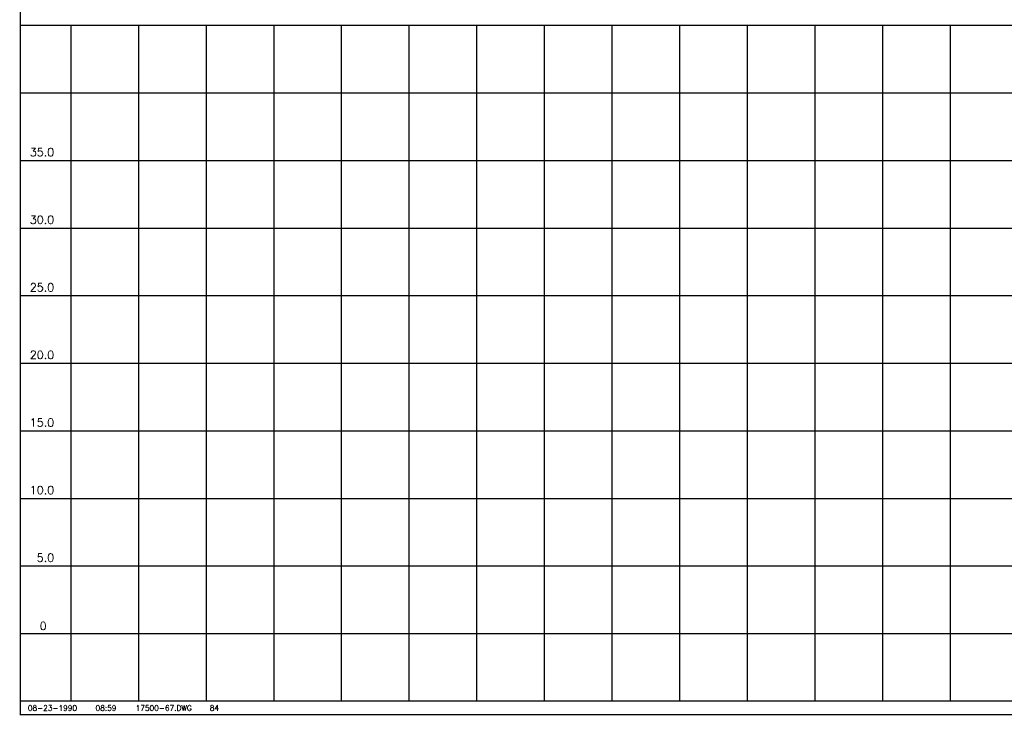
# Model space of a CAD drawing. Extents: x 224218 to 240978, y 794990 to 805715.
# Tile 1 of 4: x 224218 to 231497, y 795245 to 800391. Entities that reach past the tile are written whole.
import ezdxf
from ezdxf.enums import TextEntityAlignment as Align

# ---------------------------------------------------------------- set-up
doc = ezdxf.new("R2010")
doc.units = 0
doc.header["$LTSCALE"] = 800
doc.layers.get('0').update_dxf_attribs({"linetype": 'CONTINUOUS'})
for name, color, linetype in [('BORDER', 1, 'CONTINUOUS'), ('GRID', 2, 'CONTINUOUS'), ('MLLTXT', 7, 'CONTINUOUS'), ('TEXT', 7, 'CONTINUOUS')]:
    doc.layers.add(name, color=color, linetype=linetype)
doc.styles.get("Standard").update_dxf_attribs({"font": 'ROMANT'})

# ---------------------------------------------------------------- blocks, each defined once
blk = doc.blocks.new('LOGON')
at = {"color": 0}
blk.add_attdef('DATE', text='', height=1, dxfattribs=at).set_placement((-1.87, 1.76), align=Align.RIGHT)
for tag, p in [('TIME', (1.56, 1.76)), ('DRAWING', (8.97, 1.76)), ('OPERATOR', (22.66, 1.76))]:
    blk.add_attdef(tag, p, '', height=1, dxfattribs=at)

msp = doc.modelspace()

# ---------------------------------------------------------------- linework, layer by layer
at = {"layer": 'BORDER', "color": 0, "const_width": 10}
msp.add_lwpolyline([(224223.2, 795250.3), (240973.2, 795250.3), (240973.2, 805710.3), (224223.2, 805710.3)], close=True, dxfattribs=at)
for points in [[(224223.2, 800350.3), (240973.2, 800350.3)], [(224223.2, 795350.3), (240973.2, 795350.3)]]:
    msp.add_lwpolyline(points, dxfattribs=at)
at = {"layer": 'GRID', "color": 0}
for points in [[(224598.2, 795350.3), (224598.2, 800350.3)], [(225098.2, 795350.3), (225098.2, 800350.3)], [(225598.2, 795350.3), (225598.2, 800350.3)], [(226098.2, 795350.3), (226098.2, 800350.3)], [(226598.2, 795350.3), (226598.2, 800350.3)], [(227098.2, 795350.3), (227098.2, 800350.3)], [(227598.2, 795350.3), (227598.2, 800350.3)], [(228098.2, 795350.3), (228098.2, 800350.3)], [(228598.2, 795350.3), (228598.2, 800350.3)], [(229098.2, 795350.3), (229098.2, 800350.3)], [(229598.2, 795350.3), (229598.2, 800350.3)], [(230098.2, 795350.3), (230098.2, 800350.3)], [(230598.2, 795350.3), (230598.2, 800350.3)], [(231098.2, 795350.3), (231098.2, 800350.3)], [(224223.2, 799850.3), (240973.2, 799850.3)], [(224223.2, 799350.3), (240973.2, 799350.3)], [(224223.2, 798850.3), (240973.2, 798850.3)], [(224223.2, 798350.3), (240973.2, 798350.3)], [(224223.2, 797850.3), (240973.2, 797850.3)], [(224223.2, 797350.3), (240973.2, 797350.3)], [(224223.2, 796850.3), (240973.2, 796850.3)], [(224223.2, 796350.3), (240973.2, 796350.3)], [(224223.2, 795850.3), (240973.2, 795850.3)]]:
    msp.add_lwpolyline(points, dxfattribs=at)

# ---------------------------------------------------------------- block references
at = {"layer": 'TEXT', "color": 0, "xscale": 40, "yscale": 40, "zscale": 40}
msp.add_blockref('LOGON', (224716.9, 795208.8), dxfattribs=at).add_auto_attribs({'DATE': '08-23-1990', 'TIME': '08:59', 'OPERATOR': '84', 'DRAWING': '17500-67.DWG'})

# ---------------------------------------------------------------- texts
at = {"layer": 'MLLTXT', "color": 0}
for s, p in [('35.0', (224292.9, 799381.3)), ('30.0', (224292.9, 798881.3)), ('25.0', (224292.9, 798381.3)), ('20.0', (224292.9, 797881.3)), ('15.0', (224292.9, 797381.3)), ('10.0', (224292.9, 796881.3)), ('5.0', (224343.9, 796381.3)), ('0', (224366.3, 795876.6))]:
    msp.add_text(s, height=60, dxfattribs=at).set_placement(p)

doc.saveas('drawing.dxf')
